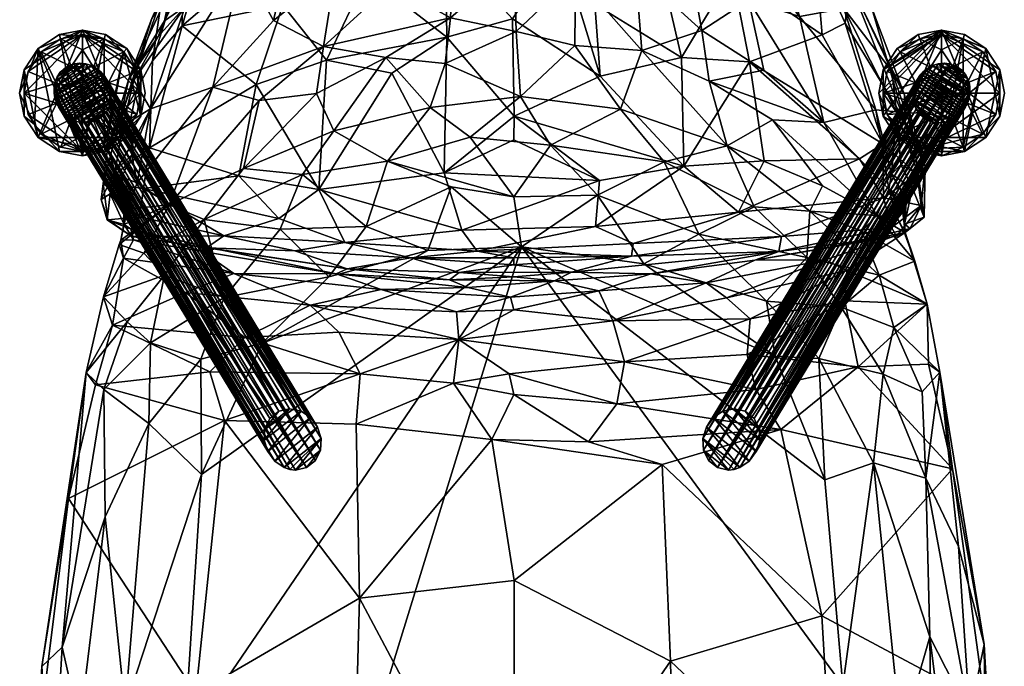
# Model space of a CAD drawing. Header units: inches. Extents: x -6.7 to 6.6, y -13 to 13.
# Tile 2 of 3: x -6.7 to 6.6, y -1.1 to 7.6. Entities that reach past the tile are written whole.
import ezdxf

# ---------------------------------------------------------------- set-up
doc = ezdxf.new("R2010")
doc.units = ezdxf.units.IN
doc.layers.get('0').update_dxf_attribs({"true_color": 0xc2ced6})

msp = doc.modelspace()

# ---------------------------------------------------------------- meshes
mesh = msp.add_polyface()
corners = [(-3.113, 11.402, 35.601), (-3.893, 9.867, 30.754), (-3.586, 10.042, 31.689), (-3.657, 10.605, 32.566), (-2.56, 10.704, 34.222), (-3.868, 9.768, 29.239), (-3.315, 11.357, 34.626), (-3.523, 10.569, 31.583), (-4.022, 9.666, 29.69), (-4.285, 8.407, 24.881), (-4.452, 8.616, 26.801), (-4.735, 7.94, 25.819), (-4.609, 8.057, 24.902), (-4.703, 7.593, 23.414), (-4.101, 8.773, 28.353), (-4.453, 8.374, 27.099), (-4.464, 7.526, 25.697), (-4.862, 7.052, 24.522), (-3.368, 9.424, 25.953), (-2.963, 10.653, 30.032), (-2.653, 10.071, 26.724), (-3.656, 8.366, 22.637), (-2.944, 8.874, 22.784), (-3.235, 7.599, 18.921), (-2.399, 8.263, 19.698), (-4.049, 6.699, 17.773), (-4.424, 7.785, 22.912), (-3.109, 7.803, 27.036), (-2.995, 8.772, 29.136), (-2.689, 9.603, 31.256), (-4.874, 7.622, 24.884), (-4.787, 7.38, 22.914), (-4.892, 6.407, 19.411)]
mesh.append_faces([[corners[k] for k in face] for face in [(0, 1, 2), (0, 3, 1), (2, 4, 0), (5, 6, 7), (1, 3, 8), (8, 3, 5), (9, 10, 5), (11, 1, 10), (12, 10, 9), (13, 12, 9), (14, 2, 1), (15, 14, 1), (16, 14, 15), (17, 15, 11), (18, 19, 20), (21, 18, 22), (23, 22, 24), (25, 21, 23), (19, 18, 5), (18, 21, 9), (9, 5, 18), (21, 26, 9), (16, 27, 28), (14, 29, 2), (16, 28, 14), (3, 6, 5), (1, 8, 10), (11, 10, 12), (11, 12, 30), (13, 9, 26), (13, 26, 31), (15, 1, 11), (16, 15, 17), (18, 20, 22), (21, 22, 23), (19, 5, 7), (28, 29, 14), (10, 8, 5), (32, 26, 21)]], dxfattribs={"vtx0": -1, "vtx1": -1, "vtx2": -1})
mesh = msp.add_polyface()
corners = [(3.818, 9.838, 30.951), (3.683, 10.524, 32.459), (3.05, 11.394, 35.608), (2.762, 9.04, 29.88), (2.948, 8.238, 28.019), (4.085, 8.997, 28.868), (2.721, 9.724, 31.533), (4.07, 8.452, 27.76), (4.527, 8.11, 26.604), (4.47, 7.562, 25.729), (4.158, 7.405, 25.682), (4.825, 7.775, 25.351), (4.536, 8.344, 25.842), (4.233, 9.149, 28.662), (4.233, 9.087, 27.811), (3.949, 9.473, 28.197), (3.83, 10.036, 30.446), (3.666, 10.519, 32.139), (3.617, 10.421, 31.224), (3.308, 11.358, 34.599), (3.321, 9.571, 26.413), (2.545, 10.585, 28.607), (3.015, 10.518, 29.544), (3.537, 8.796, 23.932), (2.751, 9.749, 25.669), (3.852, 7.651, 20.528), (2.966, 8.781, 22.473), (2.761, 11.341, 32.617), (4.272, 8.389, 24.733), (4.449, 7.761, 22.891), (2.554, 10.557, 33.829), (4.686, 7.79, 24.1), (3.168, 7.876, 19.719)]
mesh.append_faces([[corners[k] for k in face] for face in [(0, 1, 2), (3, 4, 5), (6, 3, 0), (7, 8, 5), (9, 8, 7), (7, 4, 10), (11, 12, 13), (14, 15, 16), (17, 18, 19), (16, 18, 17), (16, 17, 1), (13, 14, 1), (20, 21, 22), (23, 24, 20), (25, 26, 23), (22, 27, 18), (20, 22, 15), (23, 20, 28), (20, 15, 28), (25, 23, 29), (0, 30, 6), (11, 13, 8), (13, 0, 5), (8, 13, 5), (29, 28, 31), (31, 28, 12), (15, 18, 16), (28, 15, 14), (12, 28, 14), (31, 12, 11), (14, 16, 1), (12, 14, 13), (13, 1, 0), (26, 24, 23), (32, 26, 25), (22, 18, 15), (23, 28, 29), (4, 7, 5), (3, 5, 0)]], dxfattribs={"vtx0": -1, "vtx1": -1, "vtx2": -1})
mesh = msp.add_polyface()
corners = [(-1.65, 8.081, 18.268), (-1.527, 9.323, 22.232), (-0.808, 8.601, 19.34), (-2.558, 7.247, 16.751), (-2.399, 8.263, 19.698), (-1.718, 7.1, 15.57), (-0.849, 7.635, 16.487), (-2.653, 6.613, 15.216), (-0.042, 9.737, 22.937), (0.01, 8.389, 18.5), (0.036, 7.45, 15.846), (0.094, 6.572, 13.981), (-0.922, 7.019, 15.025), (-1.124, 6.425, 13.901), (-2.42, 6.112, 13.936), (-0.897, 7.372, 26.87), (-0.015, 7.621, 27.449), (-0.918, 8.606, 29.545), (-1.699, 5.703, 13.073), (-0.584, 6.024, 13.236), (-0.932, 5.544, 23.248), (-1.639, 6.887, 25.752), (-1.975, 8.21, 28.38), (-2.521, 7.063, 25.831), (-2.622, 5.319, 22.475), (-1.992, 9.089, 30.345), (-2.995, 8.772, 29.136), (-3.109, 7.803, 27.036), (0.633, 8.598, 29.571), (0.008, 6.306, 24.779), (-2.944, 8.874, 22.784), (-2.137, 9.738, 24.479), (-3.235, 7.599, 18.921), (-2.842, 5.521, 13.323), (0.003, 5.987, 24.147)]
mesh.append_faces([[corners[k] for k in face] for face in [(0, 1, 2), (3, 4, 0), (5, 3, 6), (7, 3, 5), (8, 9, 2), (10, 11, 12), (9, 10, 6), (5, 12, 13), (7, 5, 14), (12, 11, 13), (5, 13, 14), (15, 16, 17), (18, 13, 19), (20, 15, 21), (22, 15, 17), (22, 23, 15), (24, 20, 21), (22, 17, 25), (24, 21, 23), (26, 22, 25), (27, 22, 26), (28, 17, 16), (29, 16, 15), (15, 20, 29), (30, 31, 4), (4, 1, 0), (0, 2, 6), (32, 4, 3), (6, 10, 12), (9, 6, 2), (13, 11, 19), (14, 13, 18), (33, 14, 18), (23, 22, 27), (3, 0, 6), (23, 21, 15), (6, 12, 5), (34, 29, 20)]], dxfattribs={"vtx0": -1, "vtx1": -1, "vtx2": -1})
mesh = msp.add_polyface()
corners = [(1.965, 8.395, 28.78), (1.694, 9.317, 31.016), (0.633, 8.598, 29.571), (2.948, 8.238, 28.019), (2.762, 9.04, 29.88), (2.266, 7.1, 25.989), (1.095, 7.816, 27.783), (3.182, 7.042, 25.528), (3.379, 5.705, 23.01), (2.295, 5.634, 23.177), (-0.015, 7.621, 27.449), (1.169, 6.848, 25.778), (1.161, 5.443, 23.013), (0.008, 6.306, 24.779), (0.5, 5.919, 13.076), (0.094, 6.572, 13.981), (1.442, 6.403, 13.965), (2.03, 5.692, 13.165), (1.731, 7.192, 15.782), (0.836, 8.21, 18.13), (1.643, 8.277, 18.864), (2.537, 7.464, 17.363), (2.377, 8.363, 19.993), (2.636, 6.778, 15.591), (3.168, 7.876, 19.719), (2.966, 8.781, 22.473), (0.036, 7.45, 15.846), (0.01, 8.389, 18.5), (0.827, 7.26, 15.511), (2.878, 5.907, 13.86), (-0.584, 6.024, 13.236), (0.778, 9.36, 21.833), (1.505, 9.687, 23.493), (3.373, 6.926, 17.029), (0.003, 5.987, 24.147)]
mesh.append_faces([[corners[k] for k in face] for face in [(0, 1, 2), (3, 4, 0), (5, 0, 6), (7, 3, 5), (8, 7, 9), (10, 11, 2), (12, 9, 13), (14, 15, 16), (17, 14, 16), (18, 19, 20), (21, 20, 22), (23, 18, 21), (24, 22, 25), (26, 27, 19), (15, 26, 28), (28, 16, 15), (18, 16, 28), (16, 18, 29), (15, 14, 30), (0, 2, 6), (3, 0, 5), (5, 6, 11), (5, 11, 9), (6, 2, 11), (13, 11, 10), (17, 16, 29), (19, 31, 20), (28, 19, 18), (20, 32, 22), (18, 20, 21), (21, 22, 24), (23, 21, 33), (27, 31, 19), (26, 19, 28), (7, 5, 9), (9, 11, 13), (23, 29, 18), (13, 34, 12)]], dxfattribs={"vtx0": -1, "vtx1": -1, "vtx2": -1})
mesh = msp.add_polyface()
corners = [(-4.903, 5.881, 22.666), (-4.862, 7.052, 24.522), (-5.306, 6.254, 22.748), (-5.184, 6.81, 22.86), (-4.609, 8.057, 24.902), (-4.703, 7.593, 23.414), (-5.114, 6.794, 22.068), (-4.787, 7.38, 22.914), (-4.424, 7.785, 22.912), (-5.472, 5.869, 20.838), (-5.527, 5.399, 20.741), (-5.264, 6.179, 20.436), (-4.892, 6.407, 19.411), (-4.735, 7.94, 25.819), (-4.874, 7.622, 24.884), (-3.427, 6.52, 15.973), (-4.049, 6.699, 17.773), (-2.558, 7.247, 16.751), (-4.638, 5.112, 14.35), (-2.653, 6.613, 15.216), (-3.637, 5.602, 14.025), (-2.42, 6.112, 13.936), (-3.656, 8.366, 22.637), (-2.521, 7.063, 25.831), (-3.469, 6.736, 24.844), (-2.622, 5.319, 22.475), (-3.109, 7.803, 27.036), (-3.702, 5.502, 22.494), (-4.464, 7.526, 25.697), (-5.367, 5.568, 18.578), (-5.131, 5.95, 18.8), (-5.144, 5.789, 18.234), (-5.069, 5.411, 16.453), (-2.842, 5.521, 13.323), (-3.235, 7.599, 18.921)]
mesh.append_faces([[corners[k] for k in face] for face in [(0, 1, 2), (3, 4, 5), (6, 3, 7), (6, 7, 8), (9, 3, 6), (10, 2, 9), (11, 6, 12), (2, 1, 13), (2, 14, 3), (14, 2, 13), (15, 16, 17), (18, 16, 15), (15, 19, 20), (19, 21, 20), (16, 12, 22), (23, 24, 25), (24, 23, 26), (0, 27, 24), (0, 24, 28), (28, 1, 0), (0, 2, 10), (14, 4, 3), (3, 5, 7), (6, 8, 12), (2, 3, 9), (9, 6, 11), (9, 11, 29), (11, 12, 30), (29, 11, 30), (29, 30, 31), (15, 17, 19), (16, 32, 12), (20, 21, 33), (24, 26, 28), (16, 34, 17), (24, 27, 25), (31, 30, 12), (31, 12, 32)]], dxfattribs={"vtx0": -1, "vtx1": -1, "vtx2": -1})
mesh = msp.add_polyface()
corners = [(4.158, 7.405, 25.682), (2.948, 8.238, 28.019), (3.182, 7.042, 25.528), (4.975, 5.935, 22.679), (5.279, 6.234, 22.783), (4.47, 7.562, 25.729), (4.07, 8.452, 27.76), (4.664, 5.733, 22.536), (3.379, 5.705, 23.01), (5.439, 5.524, 21.201), (5.545, 5.628, 20.879), (4.825, 7.775, 25.351), (4.527, 8.11, 26.604), (5.38, 6.09, 20.82), (5.451, 5.526, 19.016), (5.161, 6.365, 20.508), (5.268, 6.597, 22.631), (3.373, 6.926, 17.029), (2.537, 7.464, 17.363), (3.168, 7.876, 19.719), (3.492, 6.258, 15.378), (2.636, 6.778, 15.591), (4.18, 6.222, 16.567), (3.852, 7.651, 20.528), (2.878, 5.907, 13.86), (4.166, 5.367, 14.184), (4.896, 4.968, 14.549), (4.881, 6.391, 19.272), (4.449, 7.761, 22.891), (5.059, 5.324, 16.12), (5.095, 5.527, 16.999), (5.099, 6.914, 22.536), (4.686, 7.79, 24.1), (5.22, 5.655, 18.005)]
mesh.append_faces([[corners[k] for k in face] for face in [(0, 1, 2), (3, 4, 5), (0, 2, 3), (0, 5, 6), (7, 2, 8), (9, 10, 4), (4, 11, 12), (13, 14, 15), (10, 13, 16), (10, 16, 4), (17, 18, 19), (20, 21, 22), (23, 22, 19), (21, 20, 24), (20, 25, 24), (22, 26, 20), (22, 23, 27), (23, 28, 27), (4, 12, 5), (9, 4, 3), (3, 5, 0), (27, 28, 15), (29, 27, 30), (15, 28, 31), (30, 27, 15), (15, 31, 13), (31, 32, 16), (16, 32, 11), (13, 31, 16), (14, 13, 10), (16, 11, 4), (17, 19, 22), (17, 22, 21), (22, 27, 29), (2, 7, 3), (14, 33, 15), (33, 30, 15), (31, 28, 32)]], dxfattribs={"vtx0": -1, "vtx1": -1, "vtx2": -1})
mesh = msp.add_polyface()
corners = [(-6.654, 6.62), (-6.654, 6.62, 0.106), (-6.594, 6.309), (-6.594, 6.309, 0.106), (-6.594, 6.932), (-6.594, 6.932, 0.106), (-6.452, 6.197, 0.106), (-6.406, 6.022), (-6.406, 6.022, 0.106), (-6.406, 7.219), (-6.406, 7.219, 0.106), (-6.119, 5.833), (-6.119, 5.833, 0.106), (-6.119, 7.407), (-6.119, 7.407, 0.106), (-5.807, 5.774), (-5.807, 5.774, 0.106), (-5.807, 7.467), (-5.807, 7.467, 0.106), (-5.517, 5.888, 0.106), (-5.517, 7.352, 0.106), (-5.496, 5.833), (-5.496, 5.833, 0.106), (-5.496, 7.407), (-5.496, 7.407, 0.106), (-5.25, 7.177, 0.106), (-5.209, 6.022), (-5.209, 6.022, 0.106), (-5.209, 7.219), (-5.209, 7.219, 0.106), (-5.075, 6.91, 0.106), (-5.02, 6.309), (-5.02, 6.309, 0.106), (-5.02, 6.932), (-5.02, 6.932, 0.106), (-4.961, 6.62), (-4.961, 6.62, 0.106)]
mesh.append_faces([[corners[k] for k in face] for face in [(32, 22, 27)]], dxfattribs={"vtx0": -1})
mesh.append_faces([[corners[k] for k in face] for face in [(16, 10, 12), (12, 6, 8), (8, 6, 3), (18, 20, 24), (21, 7, 26)]], dxfattribs={"vtx0": -1, "vtx1": -1})
mesh.append_faces([[corners[k] for k in face] for face in [(7, 4, 17), (17, 33, 26), (26, 7, 17), (25, 32, 30), (20, 19, 25), (20, 16, 19), (22, 32, 25), (22, 25, 19), (16, 20, 14), (1, 6, 10), (6, 12, 10), (24, 20, 25), (29, 25, 30), (34, 30, 32)]], dxfattribs={"vtx0": -1, "vtx1": -1, "vtx2": -1})
mesh.append_faces([[corners[k] for k in face] for face in [(17, 4, 9), (4, 7, 2), (21, 11, 7), (17, 28, 33), (33, 31, 26), (6, 1, 3), (20, 18, 14)]], dxfattribs={"vtx0": -1, "vtx2": -1})
mesh.append_faces([[corners[k] for k in face] for face in [(35, 31, 33), (15, 11, 21), (23, 28, 17)]], dxfattribs={"vtx1": -1})
mesh.append_faces([[corners[k] for k in face] for face in [(14, 10, 16), (17, 13, 14), (14, 18, 17), (9, 4, 5), (5, 10, 9), (13, 9, 10), (10, 14, 13), (0, 2, 3), (3, 1, 0), (7, 11, 12), (12, 8, 7), (11, 15, 16), (16, 12, 11), (2, 7, 8), (8, 3, 2), (4, 0, 1), (1, 5, 4), (15, 21, 22), (22, 16, 15), (26, 31, 32), (32, 27, 26), (21, 26, 27), (27, 22, 21), (35, 33, 34), (34, 36, 35), (28, 23, 24), (24, 29, 28), (23, 17, 18), (18, 24, 23), (33, 28, 29), (29, 34, 33), (31, 35, 36), (36, 32, 31), (16, 22, 19), (29, 24, 25), (34, 29, 30)]], dxfattribs={"vtx1": -1, "vtx2": -1})
mesh.append_faces([[corners[k] for k in face] for face in [(9, 13, 17), (2, 0, 4), (10, 5, 1), (32, 36, 34)]], dxfattribs={"vtx2": -1})
mesh = msp.add_polyface()
corners = [(4.921, 6.62), (4.921, 6.62, 0.106), (4.98, 6.309), (4.98, 6.309, 0.106), (4.98, 6.932), (4.98, 6.932, 0.106), (5.169, 6.022), (5.169, 6.022, 0.106), (5.169, 7.219), (5.169, 7.219, 0.106), (5.21, 7.177, 0.106), (5.455, 5.833), (5.455, 5.833, 0.106), (5.455, 7.407), (5.455, 7.407, 0.106), (5.477, 7.352, 0.106), (5.767, 5.774), (5.767, 5.774, 0.106), (5.767, 7.408, 0.106), (5.767, 7.467), (5.767, 7.467, 0.106), (6.057, 5.888, 0.106), (6.057, 7.352, 0.106), (6.079, 5.833), (6.079, 5.833, 0.106), (6.079, 7.407), (6.079, 7.407, 0.106), (6.366, 6.022), (6.366, 6.022, 0.106), (6.366, 7.219), (6.366, 7.219, 0.106), (6.554, 6.309), (6.554, 6.309, 0.106), (6.554, 6.932), (6.554, 6.932, 0.106), (6.614, 6.62), (6.614, 6.62, 0.106)]
mesh.append_faces([[corners[k] for k in face] for face in [(20, 22, 26)]], dxfattribs={"vtx0": -1, "vtx1": -1})
mesh.append_faces([[corners[k] for k in face] for face in [(19, 27, 6), (6, 0, 19), (19, 33, 27), (22, 21, 30), (22, 17, 21), (24, 32, 30), (24, 30, 21), (18, 3, 17), (17, 22, 18), (18, 10, 5), (5, 3, 18), (18, 15, 10), (22, 20, 18), (10, 15, 14), (15, 18, 20)]], dxfattribs={"vtx0": -1, "vtx1": -1, "vtx2": -1})
mesh.append_faces([[corners[k] for k in face] for face in [(19, 4, 8), (19, 29, 33), (33, 31, 27), (17, 3, 7), (19, 20, 26), (26, 25, 19), (29, 30, 34), (34, 33, 29), (25, 26, 30), (30, 29, 25), (33, 34, 36), (36, 35, 33), (31, 32, 28), (28, 27, 31), (23, 24, 17), (17, 16, 23), (27, 28, 24), (24, 23, 27), (35, 36, 32), (32, 31, 35), (32, 34, 30), (16, 17, 12), (12, 11, 16), (6, 7, 3), (3, 2, 6), (11, 12, 7), (7, 6, 11), (2, 3, 1), (1, 0, 2), (4, 5, 9), (9, 8, 4), (13, 14, 20), (20, 19, 13), (8, 9, 14), (14, 13, 8), (0, 1, 5), (5, 4, 0), (10, 9, 5)]], dxfattribs={"vtx0": -1, "vtx2": -1})
mesh.append_faces([[corners[k] for k in face] for face in [(35, 31, 33), (16, 11, 23), (25, 29, 19), (1, 3, 5)]], dxfattribs={"vtx1": -1})
mesh.append_faces([[corners[k] for k in face] for face in [(0, 4, 19), (11, 6, 23), (27, 23, 6), (30, 26, 22), (17, 24, 21), (20, 14, 15), (14, 9, 10)]], dxfattribs={"vtx1": -1, "vtx2": -1})
mesh.append_faces([[corners[k] for k in face] for face in [(8, 13, 19), (6, 2, 0), (7, 12, 17), (32, 36, 34), (24, 28, 32)]], dxfattribs={"vtx2": -1})
mesh = msp.add_polyface()
corners = [(-6.595, 6.62, 0.106), (-6.539, 6.33, 0.106), (-6.539, 6.91, 0.106), (-6.364, 6.064, 0.106), (-6.364, 7.177, 0.106), (-6.163, 6.754, 0.56), (-6.155, 6.483, 0.559), (-6.097, 5.888, 0.106), (-6.097, 7.352, 0.106), (-5.962, 6.266, 0.558), (-5.961, 6.976, 0.557), (-5.807, 5.833, 0.106), (-5.807, 6.04, 0.333), (-5.807, 7.201, 0.333), (-5.807, 7.408, 0.106), (-5.669, 6.273, 0.559), (-5.658, 6.968, 0.562), (-5.517, 5.888, 0.106), (-5.517, 7.352, 0.106), (-5.459, 6.758, 0.559), (-5.456, 6.47, 0.559), (-5.433, 6.62, 0.559), (-5.25, 6.064, 0.106), (-5.25, 7.177, 0.106), (-5.075, 6.33, 0.106), (-5.075, 6.91, 0.106), (-5.02, 6.62, 0.106)]
mesh.append_faces([[corners[k] for k in face] for face in [(3, 11, 7)]], dxfattribs={"vtx0": -1})
mesh.append_faces([[corners[k] for k in face] for face in [(1, 11, 3), (0, 11, 1), (24, 11, 26), (1, 6, 0), (17, 12, 11)]], dxfattribs={"vtx0": -1, "vtx1": -1})
mesh.append_faces([[corners[k] for k in face] for face in [(10, 19, 16), (21, 19, 10), (20, 9, 15), (21, 9, 20), (5, 9, 21), (21, 10, 5), (6, 9, 5), (14, 26, 11), (11, 0, 14), (13, 10, 16), (19, 21, 26), (16, 18, 13), (12, 15, 9), (17, 15, 12), (21, 20, 24), (9, 7, 12), (10, 4, 5), (10, 13, 8), (19, 23, 16), (15, 22, 20), (6, 3, 9), (6, 5, 0)]], dxfattribs={"vtx0": -1, "vtx1": -1, "vtx2": -1})
mesh.append_faces([[corners[k] for k in face] for face in [(14, 2, 4), (14, 23, 25), (11, 24, 22), (19, 25, 23), (15, 17, 22), (6, 1, 3), (10, 8, 4), (5, 2, 0), (13, 14, 8)]], dxfattribs={"vtx0": -1, "vtx2": -1})
mesh.append_faces([[corners[k] for k in face] for face in [(0, 2, 14), (25, 26, 14), (26, 25, 19), (18, 14, 13), (24, 26, 21), (7, 11, 12), (23, 18, 16), (22, 24, 20), (3, 7, 9), (4, 2, 5)]], dxfattribs={"vtx1": -1, "vtx2": -1})
mesh.append_faces([[corners[k] for k in face] for face in [(4, 8, 14), (22, 17, 11), (14, 18, 23)]], dxfattribs={"vtx2": -1})
mesh = msp.add_polyface()
corners = [(4.98, 6.62, 0.106), (5.035, 6.33, 0.106), (5.035, 6.91, 0.106), (5.21, 6.064, 0.106), (5.21, 7.177, 0.106), (5.409, 6.488, 0.559), (5.419, 6.758, 0.559), (5.477, 7.352, 0.106), (5.503, 6.356, 0.559), (5.51, 5.864, 0.107), (5.618, 6.968, 0.562), (5.629, 6.273, 0.559), (5.767, 6.04, 0.333), (5.767, 7.201, 0.333), (5.767, 7.408, 0.106), (5.922, 6.974, 0.558), (5.922, 6.266, 0.558), (6.057, 5.888, 0.106), (6.057, 7.352, 0.106), (6.115, 6.483, 0.559), (6.115, 6.758, 0.559), (6.141, 6.62, 0.559), (6.324, 6.064, 0.106), (6.324, 7.177, 0.106), (6.499, 6.33, 0.106), (6.499, 6.91, 0.106), (6.554, 6.62, 0.106)]
mesh.append_faces([[corners[k] for k in face] for face in [(1, 9, 3)]], dxfattribs={"vtx0": -1})
mesh.append_faces([[corners[k] for k in face] for face in [(0, 9, 1), (24, 9, 26), (7, 13, 14), (17, 12, 9)]], dxfattribs={"vtx0": -1, "vtx1": -1})
mesh.append_faces([[corners[k] for k in face] for face in [(21, 20, 15), (21, 16, 19), (5, 16, 21), (21, 15, 5), (15, 10, 6), (6, 5, 15), (8, 11, 16), (16, 5, 8), (26, 9, 0), (0, 14, 26), (5, 6, 0), (6, 10, 4), (11, 8, 3), (16, 11, 12), (11, 9, 12), (8, 5, 1), (13, 10, 15), (13, 7, 10), (19, 16, 22), (21, 19, 24), (25, 20, 21), (15, 20, 23), (17, 16, 12), (15, 18, 13)]], dxfattribs={"vtx0": -1, "vtx1": -1, "vtx2": -1})
mesh.append_faces([[corners[k] for k in face] for face in [(14, 2, 4), (14, 23, 25), (9, 24, 22), (21, 26, 25), (13, 18, 14), (10, 7, 4), (6, 2, 0), (5, 0, 1), (6, 4, 2), (19, 22, 24), (16, 17, 22), (15, 23, 18), (20, 25, 23)]], dxfattribs={"vtx0": -1, "vtx2": -1})
mesh.append_faces([[corners[k] for k in face] for face in [(0, 2, 14), (25, 26, 14), (3, 9, 11), (1, 3, 8), (24, 26, 21)]], dxfattribs={"vtx1": -1, "vtx2": -1})
mesh.append_faces([[corners[k] for k in face] for face in [(4, 7, 14), (22, 17, 9), (14, 18, 23)]], dxfattribs={"vtx2": -1})
mesh = msp.add_polyface()
corners = [(-6.191, 6.62, 0.559), (-6.19, 6.7, 0.559), (-6.185, 6.581, 0.559), (-6.173, 6.778, 0.559), (-6.171, 6.523, 0.559), (-6.149, 6.468, 0.559), (-6.148, 6.838, 0.559), (-6.131, 6.433, 0.559), (-6.11, 6.4, 0.559), (-6.106, 6.9, 0.559), (-6.085, 6.369, 0.559), (-6.059, 6.34, 0.559), (-6.05, 6.954, 0.559), (-6.029, 6.313, 0.559), (-5.997, 6.289, 0.559), (-5.987, 6.992, 0.559), (-5.928, 6.25, 0.559), (-5.918, 7.015, 0.559), (-5.852, 6.226, 0.559), (-5.841, 7.023, 0.559), (-5.773, 6.217, 0.559), (-5.762, 7.015, 0.559), (-5.697, 6.226, 0.559), (-5.686, 6.99, 0.559), (-5.617, 6.952, 0.559), (-5.594, 6.266, 0.559), (-5.585, 6.928, 0.559), (-5.556, 6.901, 0.559), (-5.534, 6.312, 0.559), (-5.529, 6.872, 0.559), (-5.505, 6.841, 0.559), (-5.485, 6.37, 0.559), (-5.483, 6.807, 0.559), (-5.465, 6.772, 0.559), (-5.454, 6.428, 0.559), (-5.449, 6.735, 0.559), (-5.431, 6.499, 0.559), (-5.429, 6.66, 0.559), (-5.424, 6.541, 0.559), (-5.424, 6.62, 0.559), (-4.428, 4.694, 6.372), (-4.354, 3.878, 6.397), (-3.358, 1.94, 12.21), (-3.349, 2.095, 12.201), (-3.312, 1.788, 12.219), (-3.282, 2.234, 12.192), (-3.217, 1.659, 12.227), (-3.164, 2.331, 12.186), (-3.088, 1.571, 12.233), (-3.016, 2.365, 12.184), (-3.014, 1.547, 12.234), (-2.936, 1.539, 12.235), (-2.863, 2.332, 12.186), (-2.787, 1.572, 12.233), (-2.734, 2.245, 12.192), (-2.669, 1.669, 12.227), (-2.639, 2.115, 12.2), (-2.602, 1.808, 12.218), (-2.593, 1.963, 12.209)]
mesh.append_faces([[corners[k] for k in face] for face in [(15, 9, 12), (43, 47, 45)]], dxfattribs={"vtx0": -1})
mesh.append_faces([[corners[k] for k in face] for face in [(3, 21, 1), (17, 9, 15), (19, 6, 17), (6, 19, 3), (1, 23, 0), (2, 27, 4), (8, 33, 10), (13, 37, 14), (16, 38, 18), (27, 2, 26), (29, 4, 27), (33, 8, 32), (18, 34, 20), (42, 49, 43), (56, 48, 58), (51, 58, 50), (53, 57, 51), (53, 25, 55), (31, 55, 28), (55, 31, 57), (21, 52, 23), (26, 54, 27), (7, 44, 5), (50, 41, 51), (15, 47, 17), (6, 45, 9), (2, 42, 0)]], dxfattribs={"vtx0": -1, "vtx1": -1})
mesh.append_faces([[corners[k] for k in face] for face in [(22, 53, 41), (21, 40, 52), (47, 40, 17), (41, 50, 18)]], dxfattribs={"vtx0": -1, "vtx1": -1, "vtx2": -1})
mesh.append_faces([[corners[k] for k in face] for face in [(7, 30, 32), (32, 8, 7), (30, 7, 5), (37, 13, 11), (35, 11, 10), (3, 19, 21), (0, 23, 24), (2, 24, 26), (5, 29, 30), (16, 39, 38), (10, 33, 35), (22, 31, 28), (54, 44, 46), (46, 56, 54), (44, 54, 52), (52, 42, 44), (56, 46, 48), (51, 57, 58), (53, 22, 25), (41, 20, 22), (55, 25, 28), (37, 56, 58), (56, 32, 30), (30, 54, 56), (40, 49, 52), (54, 26, 24), (24, 52, 54), (57, 34, 36), (57, 36, 38), (58, 39, 37), (58, 38, 39), (52, 24, 23), (40, 21, 19), (40, 47, 49), (44, 4, 5), (44, 7, 8), (41, 18, 20), (46, 11, 13), (46, 10, 11), (48, 16, 18), (46, 13, 14), (40, 19, 17)]], dxfattribs={"vtx0": -1, "vtx2": -1})
mesh.append_faces([[corners[k] for k in face] for face in [(6, 9, 17), (2, 0, 24), (16, 14, 39), (5, 4, 29), (35, 37, 11), (37, 39, 14), (22, 20, 31), (34, 31, 20), (38, 36, 18), (36, 34, 18), (21, 23, 1), (49, 47, 43), (52, 49, 42), (48, 50, 58), (53, 51, 41), (58, 57, 38), (31, 34, 57), (37, 35, 56), (33, 32, 56), (35, 33, 56), (29, 27, 54), (30, 29, 54), (12, 9, 45), (45, 47, 12), (2, 4, 44), (44, 42, 2), (1, 0, 42), (42, 43, 1), (6, 3, 43), (43, 45, 6), (8, 10, 46), (46, 44, 8), (50, 48, 18), (14, 16, 48), (48, 46, 14), (15, 12, 47), (3, 1, 43)]], dxfattribs={"vtx1": -1, "vtx2": -1})
mesh.append_faces([[corners[k] for k in face] for face in [(28, 25, 22), (53, 55, 57)]], dxfattribs={"vtx2": -1})
mesh = msp.add_polyface()
corners = [(2.553, 1.963, 12.209), (2.562, 1.808, 12.218), (2.599, 2.115, 12.2), (2.629, 1.669, 12.227), (2.694, 2.245, 12.192), (2.747, 1.572, 12.233), (2.822, 2.332, 12.186), (2.896, 1.539, 12.235), (2.974, 1.547, 12.234), (2.975, 2.365, 12.184), (3.048, 1.571, 12.233), (3.124, 2.331, 12.186), (3.177, 1.659, 12.227), (3.242, 2.234, 12.192), (3.272, 1.788, 12.219), (3.309, 2.095, 12.201), (3.318, 1.94, 12.21), (4.314, 3.878, 6.397), (4.388, 4.694, 6.372), (5.384, 6.62, 0.559), (5.384, 6.541, 0.559), (5.395, 6.691, 0.559), (5.401, 6.463, 0.559), (5.409, 6.735, 0.559), (5.425, 6.772, 0.559), (5.426, 6.403, 0.559), (5.443, 6.807, 0.559), (5.465, 6.841, 0.559), (5.468, 6.34, 0.559), (5.489, 6.872, 0.559), (5.516, 6.901, 0.559), (5.524, 6.287, 0.559), (5.545, 6.928, 0.559), (5.577, 6.952, 0.559), (5.587, 6.249, 0.559), (5.646, 6.99, 0.559), (5.657, 6.226, 0.559), (5.722, 7.015, 0.559), (5.733, 6.217, 0.559), (5.801, 7.023, 0.559), (5.812, 6.226, 0.559), (5.878, 7.015, 0.559), (5.888, 6.25, 0.559), (5.957, 6.289, 0.559), (5.98, 6.974, 0.559), (5.989, 6.313, 0.559), (6.018, 6.34, 0.559), (6.04, 6.929, 0.559), (6.045, 6.369, 0.559), (6.07, 6.4, 0.559), (6.089, 6.87, 0.559), (6.091, 6.433, 0.559), (6.109, 6.468, 0.559), (6.12, 6.813, 0.559), (6.125, 6.506, 0.559), (6.143, 6.742, 0.559), (6.145, 6.581, 0.559), (6.15, 6.7, 0.559), (6.15, 6.62, 0.559)]
mesh.append_faces([[corners[k] for k in face] for face in [(47, 41, 44), (5, 1, 3)]], dxfattribs={"vtx0": -1})
mesh.append_faces([[corners[k] for k in face] for face in [(33, 56, 32), (30, 54, 29), (26, 49, 24), (24, 48, 23), (38, 22, 40), (25, 36, 28), (34, 28, 36), (36, 25, 38), (41, 50, 39), (55, 37, 53), (48, 24, 49), (40, 20, 42), (58, 35, 57), (4, 14, 6), (8, 0, 7), (5, 17, 7), (38, 17, 36), (34, 5, 31), (9, 18, 6), (21, 2, 23), (24, 2, 26), (35, 6, 37), (37, 18, 39), (53, 15, 55), (55, 15, 57), (8, 40, 10), (7, 17, 8), (42, 10, 40), (58, 16, 56), (52, 14, 51), (51, 14, 49), (48, 12, 46)]], dxfattribs={"vtx0": -1, "vtx1": -1})
mesh.append_faces([[corners[k] for k in face] for face in [(17, 5, 36), (18, 37, 6), (11, 41, 18), (8, 17, 40)]], dxfattribs={"vtx0": -1, "vtx1": -1, "vtx2": -1})
mesh.append_faces([[corners[k] for k in face] for face in [(46, 21, 23), (43, 19, 21), (58, 33, 35), (38, 25, 22), (57, 35, 37), (21, 45, 43), (27, 52, 51), (33, 58, 56), (6, 14, 16), (15, 11, 9), (16, 9, 6), (10, 2, 0), (1, 5, 7), (0, 8, 10), (7, 0, 1), (3, 25, 28), (3, 28, 31), (25, 3, 1), (21, 0, 2), (4, 32, 30), (6, 35, 33), (15, 53, 50), (50, 13, 15), (13, 47, 44), (44, 11, 13), (16, 58, 57), (57, 15, 16), (18, 41, 39), (13, 50, 47), (12, 48, 49), (49, 14, 12), (14, 54, 56), (56, 16, 14), (12, 43, 45), (43, 12, 10), (10, 42, 43), (12, 45, 46), (14, 52, 54)]], dxfattribs={"vtx0": -1, "vtx2": -1})
mesh.append_faces([[corners[k] for k in face] for face in [(31, 28, 34), (13, 11, 15)]], dxfattribs={"vtx1": -1})
mesh.append_faces([[corners[k] for k in face] for face in [(20, 19, 42), (30, 32, 56), (27, 29, 52), (51, 49, 26), (26, 27, 51), (22, 20, 40), (47, 50, 41), (55, 57, 37), (50, 53, 39), (48, 46, 23), (43, 42, 19), (46, 45, 21), (56, 54, 30), (54, 52, 29), (37, 39, 53), (12, 14, 4), (4, 2, 12), (16, 15, 9), (10, 12, 2), (34, 36, 5), (5, 3, 31), (22, 25, 1), (20, 22, 1), (19, 20, 0), (1, 0, 20), (21, 19, 0), (27, 26, 2), (2, 4, 27), (33, 32, 4), (4, 6, 33), (24, 23, 2), (29, 27, 4), (30, 29, 4), (9, 11, 18), (44, 41, 11), (38, 40, 17)]], dxfattribs={"vtx1": -1, "vtx2": -1})
mesh = msp.add_polyface()
corners = [(-4.985, 5.333, 21.46), (-4.903, 5.881, 22.666), (-5.527, 5.399, 20.741), (-5.04, 4.953, 20.264), (-5.141, 4.684, 18.385), (-5.466, 4.912, 18.847), (-5.152, 4.786, 15.96), (-5.474, 4.912, 17.902), (-5.122, 4.641, 15.274), (-5.248, 4.848, 15.65), (-5.557, 5.184, 19.067), (-5.472, 5.869, 20.838), (-5.367, 5.568, 18.578), (-5.435, 5.259, 17.882), (-5.276, 5.487, 17.617), (-5.144, 5.789, 18.234), (-5.069, 5.411, 16.453), (-5.252, 4.846, 15.325), (-5.207, 5.055, 15.785), (-4.638, 5.112, 14.35), (-3.427, 6.52, 15.973), (-3.637, 5.602, 14.025), (-4.049, 6.699, 17.773), (-5.293, 4.635, 14.946), (-4.981, 4.462, 13.853), (-4.168, 4.917, 13.471), (-5.314, 4.578, 14.63), (-3.164, 4.927, 21.34), (-3.702, 5.502, 22.494), (-4.015, 4.519, 16.553), (-3.903, 4.697, 20.033)]
mesh.append_faces([[corners[k] for k in face] for face in [(0, 1, 2), (3, 0, 2), (4, 3, 5), (6, 4, 7), (8, 6, 9), (10, 11, 12), (7, 10, 13), (14, 15, 16), (9, 7, 13), (17, 9, 18), (5, 2, 10), (6, 7, 9), (14, 9, 13), (19, 20, 21), (22, 19, 16), (8, 9, 23), (24, 19, 25), (26, 19, 24), (0, 27, 28), (6, 29, 4), (3, 2, 5), (4, 5, 7), (0, 28, 1), (2, 11, 10), (10, 12, 13), (12, 15, 14), (13, 12, 14), (14, 16, 18), (9, 14, 18), (17, 23, 9), (5, 10, 7), (19, 21, 25), (27, 0, 30), (4, 30, 3), (0, 3, 30), (19, 18, 16), (18, 19, 17), (23, 19, 26), (23, 17, 19)]], dxfattribs={"vtx0": -1, "vtx1": -1, "vtx2": -1})
mesh = msp.add_polyface()
corners = [(4.984, 5.209, 21.158), (4.664, 5.733, 22.536), (3.031, 5.012, 21.654), (5.269, 4.853, 15.956), (5.345, 4.792, 17.379), (5.276, 4.741, 15.209), (5.092, 4.809, 19.557), (3.61, 4.684, 20.216), (5.439, 5.524, 21.201), (4.975, 5.935, 22.679), (5.493, 5.104, 19.855), (5.159, 4.689, 18.072), (5.534, 4.948, 18.437), (5.545, 5.628, 20.879), (5.297, 5.188, 16.729), (5.375, 5.339, 17.618), (5.451, 5.526, 19.016), (5.176, 4.927, 15.177), (4.896, 4.968, 14.549), (5.059, 5.324, 16.12), (5.264, 4.744, 14.907), (4.18, 6.222, 16.567), (4.695, 4.759, 13.83), (3.992, 5.027, 13.482), (4.166, 5.367, 14.184), (5.41, 4.354, 14.523), (5.246, 5.013, 15.829), (5.22, 5.655, 18.005), (5.267, 5.129, 16.353), (5.25, 5.075, 16.07), (3.492, 6.258, 15.378), (5.095, 5.527, 16.999), (4.337, 4.556, 15.943)]
mesh.append_faces([[corners[k] for k in face] for face in [(0, 1, 2), (3, 4, 5), (6, 0, 7), (0, 8, 9), (6, 10, 0), (6, 11, 10), (10, 12, 13), (10, 13, 8), (3, 14, 15), (12, 16, 13), (17, 18, 19), (17, 20, 18), (21, 19, 18), (22, 23, 18), (24, 18, 23), (22, 18, 25), (10, 8, 0), (12, 10, 4), (11, 4, 10), (0, 9, 1), (3, 12, 4), (26, 3, 5), (15, 27, 16), (28, 14, 3), (29, 28, 3), (26, 29, 3), (15, 16, 12), (3, 15, 12), (18, 24, 30), (15, 31, 27), (31, 14, 19), (19, 26, 17), (17, 5, 20), (5, 17, 26), (26, 19, 29), (29, 19, 28), (28, 19, 14), (14, 31, 15), (32, 5, 4)]], dxfattribs={"vtx0": -1, "vtx1": -1, "vtx2": -1})
mesh = msp.add_polyface()
corners = [(-4.168, 4.917, 13.471), (-3.637, 5.602, 14.025), (-2.842, 5.521, 13.323), (0.5, 5.919, 13.076), (0.003, 5.221, 12.455), (-0.584, 6.024, 13.236), (-1.699, 5.703, 13.073), (-1.985, 4.82, 12.411), (-0.839, 5.357, 12.586), (-3.146, 4.785, 12.725), (-3.9, 3.864, 12.459), (-1.156, 4.498, 12.083), (-2.487, 4.142, 12.17), (-1.381, 4.398, 19.588), (-0.49, 4.49, 20.432), (-2.272, 4.606, 20.571), (-2.947, 4.493, 19.387), (-2.243, 4.252, 16.878), (-0.696, 4.773, 21.533), (-2.622, 5.319, 22.475), (-3.903, 4.697, 20.033), (-3.164, 4.927, 21.34), (-4.015, 4.519, 16.553), (-4.138, 4.534, 18.331), (-4.189, 4.486, 15.789), (-2.391, 4.185, 16.121), (0.003, 4.398, 19.776), (0.003, 4.303, 18.689), (-0.732, 4.201, 17.365), (0.106, 4.549, 12.033), (-0.864, 4.101, 16.394), (-0.932, 5.544, 23.248), (-3.702, 5.502, 22.494), (-3.767, 4.189, 15.365), (1.103, 4.82, 21.584), (0.781, 4.207, 17.416), (1.161, 5.443, 23.013)]
mesh.append_faces([[corners[k] for k in face] for face in [(0, 1, 2), (3, 4, 5), (6, 7, 2), (7, 6, 8), (9, 10, 0), (7, 8, 11), (9, 7, 12), (12, 7, 11), (10, 9, 12), (13, 14, 15), (13, 16, 17), (18, 19, 15), (16, 13, 15), (20, 15, 21), (20, 16, 15), (22, 17, 23), (24, 25, 22), (13, 26, 14), (27, 13, 28), (8, 6, 4), (0, 2, 9), (8, 4, 29), (14, 18, 15), (30, 28, 17), (18, 31, 19), (17, 16, 23), (25, 17, 22), (21, 19, 32), (23, 16, 20), (33, 25, 24), (34, 18, 14), (5, 4, 6), (7, 9, 2), (13, 17, 28), (19, 21, 15), (8, 29, 11), (26, 13, 27), (27, 28, 35), (18, 36, 31)]], dxfattribs={"vtx0": -1, "vtx1": -1, "vtx2": -1})
mesh = msp.add_polyface()
corners = [(1.161, 5.443, 23.013), (1.103, 4.82, 21.584), (2.295, 5.634, 23.177), (4.664, 5.733, 22.536), (3.379, 5.705, 23.01), (3.031, 5.012, 21.654), (1.612, 4.592, 20.712), (3.61, 4.684, 20.216), (1.591, 4.422, 19.775), (3.576, 4.484, 18.665), (1.85, 4.184, 16.39), (0.781, 4.207, 17.416), (3.253, 4.367, 16.235), (0.552, 4.09, 16.396), (4.203, 4.372, 15.46), (2.595, 4.061, 15.64), (4.493, 4.227, 14.988), (2.868, 3.858, 15.263), (0.003, 5.987, 24.147), (-0.932, 5.544, 23.248), (-0.49, 4.49, 20.432), (0.003, 4.303, 18.689), (0.003, 4.144, 16.906), (2.496, 4.717, 12.458), (1.131, 5.245, 12.532), (2.03, 5.692, 13.165), (3.244, 5.085, 13.053), (2.878, 5.907, 13.86), (3.953, 4.402, 12.803), (3.992, 5.027, 13.482), (4.166, 5.367, 14.184), (0.5, 5.919, 13.076), (0.003, 5.221, 12.455), (0.106, 4.549, 12.033), (1.755, 4.319, 12.089), (3.407, 3.816, 12.279), (4.984, 5.209, 21.158), (4.337, 4.556, 15.943), (0.003, 4.398, 19.776), (-0.696, 4.773, 21.533)]
mesh.append_faces([[corners[k] for k in face] for face in [(0, 1, 2), (3, 4, 5), (6, 5, 1), (7, 5, 6), (7, 6, 8), (9, 7, 8), (10, 9, 11), (12, 9, 10), (10, 11, 13), (14, 12, 15), (16, 14, 17), (0, 18, 19), (6, 1, 20), (20, 8, 6), (21, 11, 8), (11, 22, 13), (23, 24, 25), (26, 25, 27), (28, 23, 26), (29, 27, 30), (31, 24, 32), (33, 32, 24), (34, 33, 24), (23, 35, 34), (4, 2, 5), (36, 5, 7), (12, 10, 15), (37, 12, 14), (38, 8, 20), (24, 31, 25), (34, 24, 23), (23, 25, 26), (35, 23, 28), (26, 27, 29), (28, 26, 29), (1, 5, 2), (9, 8, 11), (38, 21, 8), (39, 1, 0)]], dxfattribs={"vtx0": -1, "vtx1": -1, "vtx2": -1})
mesh = msp.add_polyface()
corners = [(-5.254, 4.392, 14.723), (-5.122, 4.641, 15.274), (-5.293, 4.635, 14.946), (-5.524, 3.875, 14.084), (-5.314, 4.578, 14.63), (-4.981, 4.462, 13.853), (-4.701, 4.165, 13.133), (-5.76, 2.851, 13.714), (-5.207, 3.538, 13.26), (-5.519, 2.624, 13.2), (-5.404, 3.491, 14.061), (-5.997, 1.156, 14.121), (-5.632, 2.688, 13.933), (-4.89, 3.255, 12.776), (-3.9, 3.864, 12.459), (-4.213, 3.031, 12.343), (-3.386, 3.25, 12.112), (-4.913, 2.165, 12.542), (-5.5, 0.908, 12.94), (-4.205, 1.477, 12.223), (-3.618, 3.325, 14.605), (-4.418, 3.931, 14.688), (-5.141, 4.684, 18.385), (-4.138, 4.534, 18.331), (-3.903, 4.697, 20.033), (-3.767, 4.189, 15.365), (-4.09, 2.862, 14.358), (-3.895, 2.205, 14.398), (-4.189, 4.486, 15.789), (-4.015, 4.519, 16.553), (-5.152, 4.786, 15.96), (-4.168, 4.917, 13.471), (-6.083, -0.849, 13.627)]
mesh.append_faces([[corners[k] for k in face] for face in [(0, 1, 2), (3, 0, 4), (3, 4, 5), (3, 5, 6), (7, 8, 9), (3, 7, 10), (7, 11, 12), (13, 6, 14), (15, 14, 16), (17, 13, 15), (9, 13, 17), (18, 9, 17), (16, 19, 15), (8, 3, 6), (3, 8, 7), (10, 20, 21), (22, 23, 24), (0, 21, 25), (21, 0, 10), (12, 26, 10), (11, 27, 12), (28, 29, 30), (28, 30, 1), (0, 2, 4), (7, 12, 10), (5, 31, 6), (8, 6, 13), (13, 14, 15), (9, 8, 13), (17, 15, 19), (27, 26, 12), (26, 20, 10), (25, 28, 1), (29, 23, 22), (3, 10, 0), (0, 25, 1), (7, 9, 32), (14, 6, 31)]], dxfattribs={"vtx0": -1, "vtx1": -1, "vtx2": -1})
mesh = msp.add_polyface()
corners = [(5.41, 4.354, 14.523), (5.264, 4.744, 14.907), (5.276, 4.741, 15.209), (4.695, 4.759, 13.83), (4.926, 4.167, 13.394), (5.508, 2.591, 13.21), (5.123, 3.461, 13.073), (5.747, 2.859, 13.711), (4.896, 4.968, 14.549), (5.574, 3.775, 14.048), (5.591, 2.967, 13.906), (5.914, 1.557, 14.072), (6.341, -0.811, 14.245), (5.159, 4.689, 18.072), (3.576, 4.484, 18.665), (3.253, 4.367, 16.235), (5.345, 4.792, 17.379), (4.337, 4.556, 15.943), (4.464, 3.817, 14.596), (4.493, 4.227, 14.988), (3.187, 3.578, 14.872), (4.644, 2.931, 14.212), (5.092, 4.809, 19.557), (3.61, 4.684, 20.216), (4.982, 2.829, 12.701), (4.114, 3.042, 12.299), (4.416, 3.732, 12.668), (4.849, 1.637, 12.487), (3.953, 4.402, 12.803), (3.992, 5.027, 13.482), (5.556, 1.43, 13.027), (5.998, 0.507, 13.648), (4.196, 1.406, 12.228), (4.203, 4.372, 15.46), (3.149, 3.096, 14.629), (3.604, 2.083, 14.472)]
mesh.append_faces([[corners[k] for k in face] for face in [(0, 1, 2), (3, 0, 4), (5, 6, 7), (1, 0, 8), (7, 9, 10), (7, 11, 12), (13, 14, 15), (16, 13, 17), (18, 19, 20), (18, 21, 9), (22, 23, 14), (18, 9, 19), (24, 25, 26), (27, 25, 24), (28, 29, 4), (6, 26, 4), (30, 27, 24), (5, 24, 6), (7, 6, 9), (4, 9, 6), (0, 2, 9), (7, 31, 30), (11, 7, 10), (15, 17, 13), (2, 19, 9), (10, 9, 21), (32, 25, 27), (24, 26, 6), (26, 28, 4), (30, 24, 5), (30, 5, 7), (0, 9, 4), (22, 14, 13), (29, 3, 4), (17, 33, 2), (19, 2, 33), (18, 34, 21), (21, 11, 10), (21, 35, 11)]], dxfattribs={"vtx0": -1, "vtx1": -1, "vtx2": -1})
mesh = msp.add_polyface()
corners = [(-6.083, -0.849, 13.627), (-5.519, 2.624, 13.2), (-5.5, 0.908, 12.94), (-5.233, -1.667, 12.766), (-4.913, 2.165, 12.542), (-4.205, 1.477, 12.223), (-5.844, -1.896, 13.27), (-5.146, -3.998, 12.892), (-6.402, -4.011, 14.313), (-6.356, -1.11, 14.251), (-6.219, -3.216, 13.848), (-6.237, -6.542, 14.163), (-5.858, -4.99, 13.475), (-4.439, -2.116, 12.441), (-4.421, -5.802, 12.731), (-5.76, 2.851, 13.714), (-2.186, -6.163, 15.937), (-2.184, -4.161, 15.663), (-4.333, -4.915, 15.493), (-4.282, -1.473, 14.967), (-3.895, 2.205, 14.398), (-5.997, 1.156, 14.121), (0.008, 0.051, 15.098), (-2.074, -0.19, 15.047), (0.003, -4.103, 15.747), (-6.343, -1.619, 14.536), (-6.455, -4.228, 14.929), (-6.502, -5.746, 14.886), (-6.473, -3.127, 14.616), (0.106, 4.549, 12.033), (4.44, -1.364, 12.395), (-3.999, -8.772, 12.848), (-6.461, -5.696, 15.127), (0, -6.012, 16.016), (-0.29, 1.951, 14.772)]
mesh.append_faces([[corners[k] for k in face] for face in [(0, 1, 2), (3, 4, 5), (6, 2, 3), (0, 2, 6), (3, 7, 6), (8, 9, 10), (11, 10, 12), (13, 14, 7), (0, 9, 15), (16, 17, 18), (19, 18, 17), (20, 21, 19), (22, 23, 24), (19, 25, 26), (15, 9, 21), (27, 26, 28), (8, 27, 28), (26, 25, 28), (28, 25, 9), (21, 9, 25), (9, 8, 28), (29, 30, 31), (2, 4, 3), (10, 0, 6), (3, 13, 7), (9, 0, 10), (10, 6, 12), (8, 10, 11), (5, 13, 3), (19, 17, 23), (18, 26, 32), (19, 21, 25), (29, 31, 13), (7, 12, 6), (20, 19, 23), (17, 33, 24), (23, 17, 24), (23, 22, 34), (19, 26, 18)]], dxfattribs={"vtx0": -1, "vtx1": -1, "vtx2": -1})
mesh = msp.add_polyface()
corners = [(-3.9, 3.864, 12.459), (-2.487, 4.142, 12.17), (-3.386, 3.25, 12.112), (-1.783, 3.973, 15.755), (-0.041, 3.869, 15.78), (-0.614, 4.001, 16.038), (-2.119, 2.155, 14.644), (-0.809, 2.711, 14.811), (-2.068, 2.837, 14.734), (-2.739, 3.759, 15.17), (-0.768, 3.669, 15.457), (-2.355, 3.395, 14.956), (-0.736, 3.298, 15.127), (-3.895, 2.205, 14.398), (-3.767, 4.189, 15.365), (-2.391, 4.185, 16.121), (-3.618, 3.325, 14.605), (-4.09, 2.862, 14.358), (-4.418, 3.931, 14.688), (0.003, 3.696, 15.515), (0.003, 2.555, 14.806), (-0.059, 2.835, 14.883), (-0.29, 1.951, 14.772), (-0.732, 4.201, 17.365), (-0.864, 4.101, 16.394), (0.003, 4.144, 16.906), (0.552, 4.09, 16.396), (-2.074, -0.19, 15.047), (0.106, 4.549, 12.033), (-1.156, 4.498, 12.083), (-4.205, 1.477, 12.223), (-4.439, -2.116, 12.441), (-2.243, 4.252, 16.878), (0.781, 4.207, 17.416)]
mesh.append_faces([[corners[k] for k in face] for face in [(0, 1, 2), (3, 4, 5), (6, 7, 8), (9, 10, 3), (11, 12, 9), (13, 6, 8), (14, 3, 15), (16, 11, 9), (17, 8, 16), (18, 9, 14), (19, 10, 12), (7, 20, 21), (7, 22, 20), (23, 24, 25), (26, 24, 5), (19, 4, 10), (6, 27, 22), (28, 2, 29), (2, 1, 29), (30, 28, 31), (10, 4, 3), (7, 12, 8), (5, 24, 15), (3, 5, 15), (22, 7, 6), (15, 24, 32), (12, 10, 9), (8, 12, 11), (13, 8, 17), (9, 3, 14), (8, 11, 16), (16, 9, 18), (13, 27, 6), (28, 30, 2), (12, 7, 21), (23, 25, 33), (4, 26, 5), (25, 24, 26)]], dxfattribs={"vtx0": -1, "vtx1": -1, "vtx2": -1})
mesh = msp.add_polyface()
corners = [(0.106, 4.549, 12.033), (1.755, 4.319, 12.089), (3.526, 3.075, 12.124), (2.595, 4.061, 15.64), (1.85, 4.184, 16.39), (1.151, 3.954, 15.841), (2.868, 3.858, 15.263), (4.203, 4.372, 15.46), (1.339, 3.549, 15.255), (3.187, 3.578, 14.872), (3.149, 3.096, 14.629), (1.497, 2.998, 14.883), (3.265, 2.622, 14.515), (1.394, 2.43, 14.728), (4.644, 2.931, 14.212), (3.604, 2.083, 14.472), (-0.736, 3.298, 15.127), (-0.059, 2.835, 14.883), (0.003, 2.555, 14.806), (1.011, 1.918, 14.765), (4.114, 3.042, 12.299), (3.407, 3.816, 12.279), (4.416, 3.732, 12.668), (4.196, 1.406, 12.228), (-0.29, 1.951, 14.772), (4.156, -0.427, 14.814), (2.003, 1.615, 14.742), (0.008, 0.051, 15.098), (4.44, -1.364, 12.395), (0.552, 4.09, 16.396), (4.493, 4.227, 14.988), (3.953, 4.402, 12.803), (0.003, 3.696, 15.515), (-0.041, 3.869, 15.78), (4.464, 3.817, 14.596)]
mesh.append_faces([[corners[k] for k in face] for face in [(0, 1, 2), (3, 4, 5), (6, 7, 3), (6, 3, 8), (9, 6, 8), (10, 9, 11), (12, 10, 11), (12, 11, 13), (14, 10, 12), (15, 12, 13), (12, 15, 14), (16, 11, 8), (17, 13, 11), (13, 18, 19), (20, 21, 22), (2, 1, 21), (20, 23, 2), (19, 18, 24), (25, 15, 26), (24, 27, 26), (24, 26, 19), (26, 15, 19), (23, 28, 0), (23, 0, 2), (4, 29, 5), (30, 6, 9), (9, 8, 11), (15, 13, 19), (18, 13, 17), (17, 11, 16), (2, 21, 20), (21, 31, 22), (3, 5, 8), (32, 8, 5), (8, 32, 16), (32, 5, 33), (33, 5, 29), (34, 9, 10)]], dxfattribs={"vtx0": -1, "vtx1": -1, "vtx2": -1})
mesh = msp.add_polyface()
corners = [(6.461, -4.194, 14.924), (6.482, -6.018, 15.159), (6.509, -3.763, 14.632), (6.35, -1.597, 14.532), (6.341, -0.811, 14.245), (5.914, 1.557, 14.072), (5.747, 2.859, 13.711), (5.998, 0.507, 13.648), (5.222, -2.055, 12.789), (4.44, -1.364, 12.395), (4.849, 1.637, 12.487), (5.635, -2.934, 13.125), (5.612, -0.708, 13.009), (5.983, -3.707, 13.52), (5.81, -6.6, 13.596), (6.149, -1.766, 13.677), (5.556, 1.43, 13.027), (6.249, -3.79, 13.925), (6.171, -6.15, 14.004), (4.596, -4.38, 12.661), (4.314, -3.113, 15.222), (2.116, -1.039, 15.179), (2.184, -4.247, 15.676), (0.008, 0.051, 15.098), (0.003, -4.103, 15.747), (4.356, -5.13, 15.52), (4.156, -0.427, 14.814), (3.604, 2.083, 14.472), (4.276, -8.309, 12.903), (4.196, 1.406, 12.228), (5.251, -5.907, 13.134), (2.003, 1.615, 14.742), (0, -6.012, 16.016)]
mesh.append_faces([[corners[k] for k in face] for face in [(0, 1, 2), (0, 2, 3), (2, 4, 3), (4, 5, 3), (6, 4, 7), (8, 9, 10), (11, 8, 12), (13, 14, 11), (13, 11, 12), (15, 13, 12), (15, 12, 16), (17, 2, 18), (2, 17, 15), (19, 9, 8), (20, 21, 22), (23, 24, 21), (20, 25, 0), (26, 20, 3), (27, 26, 5), (9, 19, 28), (9, 29, 10), (30, 19, 8), (30, 8, 11), (8, 10, 12), (17, 13, 15), (18, 13, 17), (15, 16, 7), (2, 15, 4), (15, 7, 4), (16, 12, 10), (20, 22, 25), (26, 21, 20), (24, 22, 21), (23, 21, 31), (25, 1, 0), (20, 0, 3), (26, 3, 5), (26, 31, 21), (32, 22, 24)]], dxfattribs={"vtx0": -1, "vtx1": -1, "vtx2": -1})

doc.saveas('drawing.dxf')
